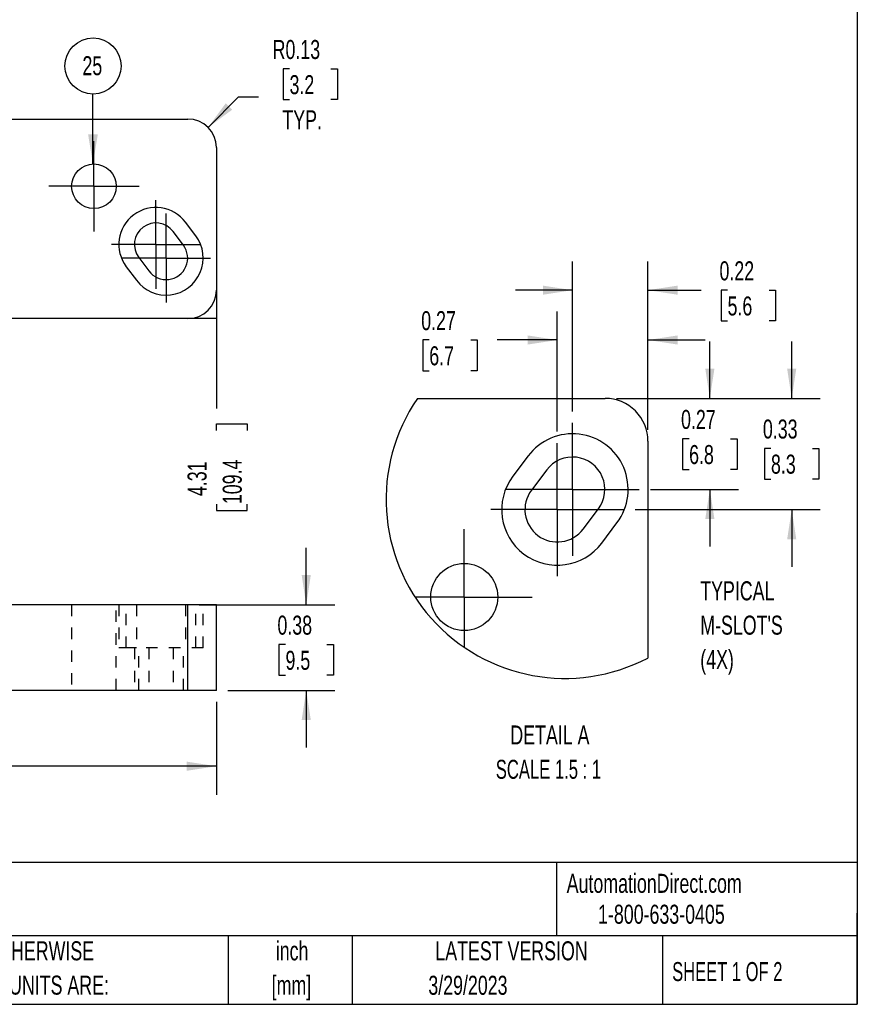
# Model space of a CAD drawing. Header units: inches. Extents: x 0.5 to 21.5, y 0.5 to 16.5.
# Tile 4 of 5: x 14.2 to 21.5, y 0.5 to 9.1. Entities that reach past the tile are written whole.
import ezdxf

# ---------------------------------------------------------------- set-up
doc = ezdxf.new("R2010")
doc.units = ezdxf.units.IN
doc.header["$LTSCALE"] = 2
doc.header["$MEASUREMENT"] = 0
doc.header["$PDSIZE"] = -1
doc.linetypes.add('CENTERX2', pattern=[0.8, 0.5, -0.1, 0.1, -0.1])
doc.linetypes.add('HIDDEN', pattern=[0.075, 0.05, -0.025])
for name, color, linetype in [('CENTER', 40, 'CENTERX2'), ('HIDDEN', 102, 'HIDDEN'), ('SLD-DEFPOINTS', 7, 'Continuous')]:
    doc.layers.add(name, color=color, linetype=linetype)
doc.layers.add('DIMENSIONS', color=140, linetype='Continuous', lineweight=25)
doc.layers.add('TEXT', color=140, linetype='Continuous', lineweight=25)
doc.styles.add('SLDTEXTSTYLE0', font='TXT', dxfattribs={"width": 0.7})
doc.styles.add('SLDTEXTSTYLE1', font='TXT', dxfattribs={"width": 0.65})
doc.styles.add('SLDTEXTSTYLE2', font='TXT', dxfattribs={"width": 0.653846})
doc.dimstyles.new('SLDDIMSTYLE0', dxfattribs={"dimtxt": 0.169922, "dimasz": 0.26, "dimexe": 0, "dimexo": 0.0625, "dimgap": 0.04248, "dimtad": 0, "dimtih": 1, "dimtoh": 1, "dimlfac": 0.5, "dimrnd": 1e-09, "dimzin": 12, "dimdsep": 46, "dimtxsty": 'SLDTEXTSTYLE0', "dimsah": 1, "dimcen": 0.09, "dimadec": 0, "dimazin": 3, "dimtfac": 1, "dimtofl": 0, "dimtmove": 0, "dimatfit": 3, "dimfxl": 0, "dimfrac": 2, "dimtolj": 1, "dimtzin": 12, "dimarcsym": 0})
doc.dimstyles.new('SLDDIMSTYLE1', dxfattribs={"dimtxt": 0.169922, "dimasz": 0.26, "dimexe": 0, "dimexo": 0.0625, "dimgap": 0.04248, "dimtad": 0, "dimtih": 1, "dimtoh": 1, "dimlfac": 0.5, "dimrnd": 1e-09, "dimdsep": 46, "dimtxsty": 'SLDTEXTSTYLE0', "dimsah": 1, "dimcen": 0.09, "dimadec": 0, "dimazin": 2, "dimtfac": 1, "dimtmove": 0, "dimatfit": 0, "dimfxl": 0, "dimfrac": 2, "dimtolj": 1, "dimtzin": 12, "dimarcsym": 0})
doc.dimstyles.new('SLDDIMSTYLE11', dxfattribs={"dimtxt": 0.169922, "dimasz": 0.26, "dimexe": 0, "dimexo": 0.0625, "dimgap": 0.04248, "dimtad": 0, "dimtih": 1, "dimtoh": 1, "dimlfac": 0.5, "dimrnd": 1e-09, "dimdsep": 46, "dimtxsty": 'SLDTEXTSTYLE0', "dimsah": 1, "dimcen": 0, "dimadec": 0, "dimazin": 2, "dimtfac": 1, "dimtofl": 0, "dimtmove": 0, "dimatfit": 3, "dimfxl": 0, "dimfrac": 2, "dimtolj": 1, "dimtzin": 12, "dimarcsym": 0})
doc.dimstyles.new('SLDDIMSTYLE12', dxfattribs={"dimtxt": 0.18, "dimasz": 0.26, "dimexe": 0, "dimexo": 0.0625, "dimgap": 0, "dimtad": 0, "dimtih": 1, "dimtoh": 1, "dimdec": 0, "dimrnd": 1e-09, "dimzin": 0, "dimdsep": 46, "dimtxsty": 'Standard', "dimsah": 1, "dimcen": 0.09, "dimadec": 0, "dimazin": 0, "dimtfac": 0.26, "dimtdec": 0, "dimtofl": 0, "dimtmove": 0, "dimatfit": 3, "dimfxl": 0, "dimfrac": 2, "dimtolj": 1, "dimtzin": 0, "dimarcsym": 0})
doc.dimstyles.new('SLDDIMSTYLE13', dxfattribs={"dimtxt": 0.169922, "dimasz": 0.26, "dimexe": 0, "dimexo": 0.0625, "dimgap": 0.04248, "dimtad": 0, "dimtih": 1, "dimtoh": 1, "dimlfac": 0.333333, "dimrnd": 1e-09, "dimdsep": 46, "dimtxsty": 'SLDTEXTSTYLE0', "dimsah": 1, "dimcen": 0.09, "dimadec": 0, "dimazin": 2, "dimtfac": 1, "dimtmove": 0, "dimatfit": 0, "dimfxl": 0, "dimfrac": 2, "dimtolj": 1, "dimtzin": 12, "dimarcsym": 0})
doc.dimstyles.new('SLDDIMSTYLE5', dxfattribs={"dimtxt": 0.169922, "dimasz": 0.26, "dimexe": 0, "dimexo": 0.0625, "dimgap": 0.04248, "dimtad": 0, "dimtih": 1, "dimtoh": 1, "dimlfac": 0.5, "dimrnd": 1e-09, "dimzin": 12, "dimdsep": 46, "dimtxsty": 'SLDTEXTSTYLE0', "dimblk1": 'NONE', "dimblk2": 'NONE', "dimsah": 1, "dimcen": 0.09, "dimadec": 0, "dimazin": 3, "dimtfac": 1, "dimtofl": 0, "dimtmove": 0, "dimatfit": 3, "dimldrblk": 'NONE', "dimfxl": 0, "dimfrac": 2, "dimtolj": 1, "dimtzin": 12, "dimarcsym": 0})

# ---------------------------------------------------------------- blocks, each defined once
blk = doc.blocks.new('SW_NOTE_0_1')
at = {"layer": 'TEXT', "color": 0, "char_height": 0.16667, "attachment_point": 2, "style": 'SLDTEXTSTYLE0'}
for s, insert in [('inch', (0.25, 0.2148)), ('[mm]', (0.2444, -0.0861))]:
    blk.add_mtext(s, dxfattribs=dict(at, insert=insert))
blk = doc.blocks.new('SW_NOTE_0_2')
at = {"layer": 'TEXT', "color": 0, "char_height": 0.166667, "attachment_point": 1, "style": 'SLDTEXTSTYLE0'}
for s, insert in [('UNLESS OTHERWISE', (0, 0.2148)), ('SPECIFIED UNITS ARE:', (0, -0.0861))]:
    blk.add_mtext(s, dxfattribs=dict(at, insert=insert))
blk = doc.blocks.new('_D')
at = {"layer": 'DIMENSIONS'}
for p, q in [((7.2677, 3.1521), (7.2677, 2.337)), ((15.8819, 3.1521), (15.8819, 2.337)), ((7.2677, 2.587), (11.1781, 2.587)), ((11.4084, 2.587), (11.3513, 2.587)), ((11.3513, 2.587), (11.3513, 2.3169)), ((12.0547, 2.587), (12.1117, 2.587)), ((12.1117, 2.587), (12.1117, 2.3169)), ((15.8819, 2.587), (12.2849, 2.587)), ((11.3513, 2.3169), (11.4084, 2.3169)), ((12.1117, 2.3169), (12.0547, 2.3169))]:
    blk.add_line(p, q, dxfattribs=at)
for points in [[(7.2677, 2.587), (7.5277, 2.547), (7.5277, 2.627)], [(15.8819, 2.587), (15.6219, 2.627), (15.6219, 2.547)]]:
    blk.add_solid(points, dxfattribs=at)
at = {"layer": 'DIMENSIONS', "char_height": 0.16667, "attachment_point": 1, "style": 'SLDTEXTSTYLE0'}
for s, insert in [('4.31', (11.479, 2.8398)), ('109.4', (11.4084, 2.5317))]:
    blk.add_mtext(s, dxfattribs=dict(at, insert=insert))
blk = doc.blocks.new('_D_1')
at = {"layer": 'DIMENSIONS'}
for p, q in [((16.6693, 4.0021), (16.6693, 4.5021)), ((15.7319, 4.0021), (16.9193, 4.0021)), ((16.4875, 3.6542), (16.4304, 3.6542)), ((16.4304, 3.6542), (16.4304, 3.3842)), ((16.8511, 3.6542), (16.9081, 3.6542)), ((16.9081, 3.6542), (16.9081, 3.3842)), ((16.4304, 3.3842), (16.4875, 3.3842)), ((16.9081, 3.3842), (16.8511, 3.3842)), ((15.9819, 3.2521), (16.9193, 3.2521)), ((16.6693, 3.2521), (16.6693, 2.7521))]:
    blk.add_line(p, q, dxfattribs=at)
for points in [[(16.6693, 4.0021), (16.7093, 4.2621), (16.6293, 4.2621)], [(16.6693, 3.2521), (16.6293, 2.9921), (16.7093, 2.9921)]]:
    blk.add_solid(points, dxfattribs=at)
at = {"layer": 'DIMENSIONS', "char_height": 0.16667, "attachment_point": 1, "style": 'SLDTEXTSTYLE0'}
for s, insert in [('0.38', (16.4168, 3.9071)), ('9.5', (16.4875, 3.599))]:
    blk.add_mtext(s, dxfattribs=dict(at, insert=insert))
blk = doc.blocks.new('_D_6')
at = {"layer": 'DIMENSIONS'}
for p, q in [((15.8819, 6.6604), (15.8819, 5.723)), ((15.8819, 5.5308), (15.8819, 5.5878)), ((15.8819, 5.5878), (16.1519, 5.5878)), ((16.1519, 5.5878), (16.1519, 5.5308)), ((15.8819, 4.8845), (15.8819, 4.8274)), ((16.1519, 4.8274), (16.1519, 4.8845)), ((15.8819, 4.8274), (16.1519, 4.8274))]:
    blk.add_line(p, q, dxfattribs=at)
at = {"layer": 'DIMENSIONS', "char_height": 0.16667, "attachment_point": 1, "rotation": 90, "style": 'SLDTEXTSTYLE0'}
for s, insert in [('109.4', (15.9371, 4.8845)), ('4.31', (15.629, 4.9552))]:
    blk.add_mtext(s, dxfattribs=dict(at, insert=insert))
blk = doc.blocks.new('_None')
blk = doc.blocks.new('_D_13')
at = {"layer": 'DIMENSIONS'}
for p, q in [((16.5227, 8.7004), (16.4657, 8.7004)), ((16.4657, 8.7004), (16.4657, 8.4303)), ((16.8863, 8.7004), (16.9434, 8.7004)), ((16.9434, 8.7004), (16.9434, 8.4303)), ((15.8086, 8.1872), (16.0751, 8.4536)), ((16.0751, 8.4536), (16.2497, 8.4536)), ((16.4657, 8.4303), (16.5227, 8.4303)), ((16.9434, 8.4303), (16.8863, 8.4303))]:
    blk.add_line(p, q, dxfattribs=at)
blk.add_solid([(15.8086, 8.1872), (16.0208, 8.3427), (15.9642, 8.3993)], dxfattribs=at)
at = {"layer": 'DIMENSIONS', "char_height": 0.16667, "attachment_point": 1, "style": 'SLDTEXTSTYLE0'}
for s, insert in [('R0.13', (16.3747, 8.9533)), ('3.2', (16.5227, 8.6452)), ('TYP.', (16.4602, 8.3371))]:
    blk.add_mtext(s, dxfattribs=dict(at, insert=insert))
blk = doc.blocks.new('SW_NOTE_0_32')
at = {"layer": 'TEXT', "color": 0}
blk.add_circle((0.0002, 0.2459), 0.2459, dxfattribs=at)
at = {"layer": 'TEXT', "color": 0, "insert": (-0.0057, 0.332), "char_height": 0.16667, "attachment_point": 2, "style": 'SLDTEXTSTYLE0'}
blk.add_mtext('25', dxfattribs=at)
blk = doc.blocks.new('SW_CENTERMARKSYMBOL_13')
at = {"layer": 'CENTER', "color": 0}
for p, q in [((0, 0.2), (0, 0.3959)), ((0, 0), (0, 0.2)), ((-0.2, 0), (-0.3959, 0)), ((0, 0), (-0.2, 0)), ((0, 0), (0, -0.2)), ((0, 0), (0.2, 0)), ((0.2, 0), (0.3959, 0)), ((0, -0.2), (0, -0.3959))]:
    blk.add_line(p, q, dxfattribs=at)
blk = doc.blocks.new('SW_CENTERMARKSYMBOL_14')
at = {"layer": 'CENTER', "color": 0}
for p, q in [((0, 0.2), (0, 0.389)), ((0, 0), (0, 0.2)), ((-0.2, 0), (-0.389, 0)), ((0, 0), (-0.2, 0)), ((0, 0), (0, -0.2)), ((0, 0), (0.2, 0)), ((0.2, 0), (0.389, 0)), ((0, -0.2), (0, -0.389))]:
    blk.add_line(p, q, dxfattribs=at)
blk = doc.blocks.new('SW_CENTERMARKSYMBOL_15')
at = {"layer": 'CENTER', "color": 0}
for p, q in [((0, 0.2), (0, 0.389)), ((0, 0), (0, 0.2)), ((-0.2, 0), (-0.389, 0)), ((0, 0), (-0.2, 0)), ((0, 0), (0, -0.2)), ((0, 0), (0.2, 0)), ((0.2, 0), (0.389, 0)), ((0, -0.2), (0, -0.389))]:
    blk.add_line(p, q, dxfattribs=at)
blk = doc.blocks.new('_D_14')
at = {"layer": 'DIMENSIONS'}
for p, q in [((19.0037, 5.6975), (19.0037, 7.0101)), ((19.6651, 5.5363), (19.6651, 7.0101)), ((19.0037, 6.7601), (18.5037, 6.7601)), ((19.6651, 6.7601), (20.1324, 6.7601)), ((20.3627, 6.7601), (20.3056, 6.7601)), ((20.3056, 6.7601), (20.3056, 6.49)), ((20.7263, 6.7601), (20.7833, 6.7601)), ((20.7833, 6.7601), (20.7833, 6.49)), ((20.3056, 6.49), (20.3627, 6.49)), ((20.7833, 6.49), (20.7263, 6.49))]:
    blk.add_line(p, q, dxfattribs=at)
for points in [[(19.0037, 6.7601), (18.7437, 6.8001), (18.7437, 6.7201)], [(19.6651, 6.7601), (19.9251, 6.7201), (19.9251, 6.8001)]]:
    blk.add_solid(points, dxfattribs=at)
at = {"layer": 'DIMENSIONS', "char_height": 0.16667, "attachment_point": 1, "style": 'SLDTEXTSTYLE0'}
for s, insert in [('0.22', (20.292, 7.0129)), ('5.6', (20.3627, 6.7048))]:
    blk.add_mtext(s, dxfattribs=dict(at, insert=insert))
blk = doc.blocks.new('_D_15')
at = {"layer": 'DIMENSIONS'}
for p, q in [((18.8701, 5.5198), (18.8701, 6.5734)), ((19.6651, 5.5363), (19.6651, 6.5734)), ((17.7479, 6.3234), (17.6909, 6.3234)), ((17.6909, 6.3234), (17.6909, 6.0533)), ((18.1115, 6.3234), (18.1686, 6.3234)), ((18.1686, 6.3234), (18.1686, 6.0533)), ((18.8701, 6.3234), (18.3417, 6.3234)), ((19.6651, 6.3234), (20.1651, 6.3234)), ((17.6909, 6.0533), (17.7479, 6.0533)), ((18.1686, 6.0533), (18.1115, 6.0533))]:
    blk.add_line(p, q, dxfattribs=at)
for points in [[(18.8701, 6.3234), (18.6101, 6.3634), (18.6101, 6.2834)], [(19.6651, 6.3234), (19.9251, 6.2834), (19.9251, 6.3634)]]:
    blk.add_solid(points, dxfattribs=at)
at = {"layer": 'DIMENSIONS', "char_height": 0.16667, "attachment_point": 1, "style": 'SLDTEXTSTYLE0'}
for s, insert in [('0.27', (17.6772, 6.5763)), ('6.7', (17.7479, 6.2682))]:
    blk.add_mtext(s, dxfattribs=dict(at, insert=insert))
blk = doc.blocks.new('_D_16')
at = {"layer": 'DIMENSIONS'}
for p, q in [((20.2074, 5.8113), (20.2074, 6.3113)), ((19.3901, 5.8113), (20.4574, 5.8113)), ((20.0256, 5.4577), (19.9685, 5.4577)), ((19.9685, 5.4577), (19.9685, 5.1876)), ((20.3892, 5.4577), (20.4462, 5.4577)), ((20.4462, 5.4577), (20.4462, 5.1876)), ((19.9685, 5.1876), (20.0256, 5.1876)), ((20.4462, 5.1876), (20.3892, 5.1876)), ((19.6872, 5.0141), (20.4574, 5.0141)), ((20.2074, 5.0141), (20.2074, 4.5141))]:
    blk.add_line(p, q, dxfattribs=at)
for points in [[(20.2074, 5.8113), (20.2474, 6.0713), (20.1674, 6.0713)], [(20.2074, 5.0141), (20.1674, 4.7541), (20.2474, 4.7541)]]:
    blk.add_solid(points, dxfattribs=at)
at = {"layer": 'DIMENSIONS', "char_height": 0.16667, "attachment_point": 1, "style": 'SLDTEXTSTYLE0'}
for s, insert in [('0.27', (19.9549, 5.7106)), ('6.8', (20.0256, 5.4024))]:
    blk.add_mtext(s, dxfattribs=dict(at, insert=insert))
blk = doc.blocks.new('_D_17')
at = {"layer": 'DIMENSIONS'}
for p, q in [((20.925, 5.8113), (20.925, 6.3113)), ((19.3901, 5.8113), (21.175, 5.8113)), ((20.7432, 5.3734), (20.6861, 5.3734)), ((20.6861, 5.3734), (20.6861, 5.1033)), ((21.1068, 5.3734), (21.1638, 5.3734)), ((21.1638, 5.3734), (21.1638, 5.1033)), ((20.6861, 5.1033), (20.7432, 5.1033)), ((21.1638, 5.1033), (21.1068, 5.1033)), ((19.5536, 4.8363), (21.175, 4.8363)), ((20.925, 4.8363), (20.925, 4.3363))]:
    blk.add_line(p, q, dxfattribs=at)
for points in [[(20.925, 5.8113), (20.965, 6.0713), (20.885, 6.0713)], [(20.925, 4.8363), (20.885, 4.5763), (20.965, 4.5763)]]:
    blk.add_solid(points, dxfattribs=at)
at = {"layer": 'DIMENSIONS', "char_height": 0.16667, "attachment_point": 1, "style": 'SLDTEXTSTYLE0'}
for s, insert in [('0.33', (20.6725, 5.6263)), ('8.3', (20.7432, 5.3182))]:
    blk.add_mtext(s, dxfattribs=dict(at, insert=insert))
blk = doc.blocks.new('SW_NOTE_0_33')
at = {"layer": 'TEXT', "color": 0, "attachment_point": 2}
for s, insert, char_height, style in [('DETAIL A', (0.5052, 0.2148), 0.16667, 'SLDTEXTSTYLE0'), ('SCALE 1.5 : 1', (0.4924, -0.0861), 0.166667, 'SLDTEXTSTYLE2')]:
    blk.add_mtext(s, dxfattribs=dict(at, insert=insert, char_height=char_height, style=style))
blk = doc.blocks.new('SW_NOTE_0_34')
at = {"layer": 'TEXT', "color": 0, "char_height": 0.16667, "attachment_point": 1, "style": 'SLDTEXTSTYLE0'}
for s, insert in [('TYPICAL', (0, 0.2148)), ("M-SLOT'S", (0, -0.0861)), ('(4X)', (0, -0.3871))]:
    blk.add_mtext(s, dxfattribs=dict(at, insert=insert))
blk = doc.blocks.new('SW_CENTERMARKSYMBOL_34')
at = {"layer": 'CENTER', "color": 0}
for p, q in [((0, 0.3), (0, 0.5835)), ((0, 0), (0, 0.3)), ((-0.3, 0), (-0.5835, 0)), ((0, 0), (-0.3, 0)), ((0, 0), (0, -0.3)), ((0, 0), (0.3, 0)), ((0.3, 0), (0.5835, 0)), ((0, -0.3), (0, -0.5835))]:
    blk.add_line(p, q, dxfattribs=at)
blk = doc.blocks.new('SW_CENTERMARKSYMBOL_35')
at = {"layer": 'CENTER', "color": 0}
for p, q in [((0, 0.3), (0, 0.5835)), ((0, 0), (0, 0.3)), ((-0.3, 0), (-0.5835, 0)), ((0, 0), (-0.3, 0)), ((0, 0), (0, -0.3)), ((0, 0), (0.3, 0)), ((0.3, 0), (0.5835, 0)), ((0, -0.3), (0, -0.5835))]:
    blk.add_line(p, q, dxfattribs=at)
blk = doc.blocks.new('SW_CENTERMARKSYMBOL_36')
at = {"layer": 'CENTER', "color": 0}
for p, q in [((0, 0.3), (0, 0.5938)), ((0, 0), (0, 0.3)), ((-0.3, 0), (-0.4325, 0)), ((0, 0), (-0.3, 0)), ((0, 0), (0, -0.3)), ((0, 0), (0.3, 0)), ((0.3, 0), (0.5938, 0)), ((0, -0.3), (0, -0.4416))]:
    blk.add_line(p, q, dxfattribs=at)

msp = doc.modelspace()

# ---------------------------------------------------------------- linework, layer by layer
for p, q in [((11.57478, 8.26039), (15.63187, 8.26039)), ((15.88187, 8.01039), (15.88187, 6.76039)), ((15.70058, 7.23702), (15.61153, 7.35552)), ((15.592, 7.15542), (15.50294, 7.27392)), ((15.2008, 7.04686), (15.28985, 6.92836)), ((15.09221, 6.96526), (15.18127, 6.84676)), ((15.63187, 6.51039), (7.5177, 6.51039)), ((17.64331, 5.81133), (19.29014, 5.81133)), ((19.66514, 5.43633), (19.66514, 3.56133)), ((18.61424, 5.30678), (18.48065, 5.12902)), ((18.77711, 5.18438), (18.64353, 5.00662)), ((19.09675, 4.66603), (19.23033, 4.84379)), ((19.25962, 4.54363), (19.39321, 4.72139)), ((15.63187, 4.00207), (7.5177, 4.00207)), ((15.63187, 3.25207), (15.63187, 4.00207)), ((15.88187, 4.00207), (15.63187, 4.00207)), ((15.88187, 3.25207), (15.88187, 4.00207)), ((19.66514, 3.56133), (19.66287, 3.53535)), ((15.63187, 3.25207), (7.5177, 3.25207)), ((15.88187, 3.25207), (15.63187, 3.25207))]:
    msp.add_line(p, q)
for centre, radius in [((14.80836, 7.671), 0.1959), ((18.05488, 4.07042), 0.29385)]:
    msp.add_circle(centre, radius)
for centre, radius, start, end in [((15.63187, 8.01039), 0.25, 0, 90), ((15.35187, 7.16039), 0.3248, 36.92468, 216.92468), ((15.35187, 7.16039), 0.18898, 36.92468, 216.92468), ((15.44093, 7.04189), 0.3248, 216.92468, 36.92468), ((15.44093, 7.04189), 0.18898, 216.92468, 36.92468), ((15.63187, 6.76039), 0.25, 270, 0), ((19.29014, 5.43633), 0.375, 359.999909, 90.000024), ((19.00372, 5.01408), 0.4872, 323.075305, 143.075306), ((19.00372, 5.01408), 0.28346, 323.07527, 143.075332), ((18.87014, 4.83633), 0.4872, 143.075324, 323.075318), ((18.87014, 4.83633), 0.28346, 143.075381, 323.07531)]:
    msp.add_arc(centre, radius, start, end)
at = {"layer": 'CENTER'}
for p, q in [((15.88187, 6.76039), (15.88187, 6.51039)), ((15.88187, 6.51039), (15.63187, 6.51039))]:
    msp.add_line(p, q, dxfattribs=at)
msp.add_point((15.88187, 6.51039), dxfattribs=at)
at = {"layer": 'HIDDEN'}
for p, q in [((14.61246, 4.00207), (14.61246, 3.25207)), ((15.00426, 3.25207), (15.00426, 4.00207)), ((15.02707, 4.00207), (15.02707, 3.62412)), ((15.09221, 3.62412), (15.09221, 4.00207)), ((15.18127, 4.00207), (15.18127, 3.62412)), ((15.61153, 4.00207), (15.61153, 3.62412)), ((15.63187, 3.25207), (15.63187, 4.00207)), ((15.70058, 3.62412), (15.70058, 4.00207)), ((15.76573, 3.62412), (15.76573, 4.00207)), ((15.09221, 3.62412), (15.02707, 3.62412)), ((15.18127, 3.62412), (15.09221, 3.62412)), ((15.16289, 3.62412), (15.16289, 3.25207)), ((15.76573, 3.62412), (15.18127, 3.62412)), ((15.2008, 3.25207), (15.2008, 3.62412)), ((15.28985, 3.62412), (15.28985, 3.25207)), ((15.50294, 3.62412), (15.50294, 3.25207)), ((15.592, 3.25207), (15.592, 3.62412)), ((15.6299, 3.25207), (15.6299, 3.62412))]:
    msp.add_line(p, q, dxfattribs=at)
at = {"layer": 'SLD-DEFPOINTS'}
msp.add_arc((18.93693, 4.92521), 1.56802, 145.589174, 297.578563, dxfattribs=at)
at = {"layer": 'TEXT'}
for p, q in [((21.5, 16.5), (21.5, 0.5)), ((21.5, 1.74221), (0.5, 1.74221)), ((18.8642, 1.74221), (18.8642, 1.1)), ((21.5, 0.5), (21.5, 1.3)), ((21.5, 1.1), (0.5, 1.1)), ((15.98617, 1.1), (15.98617, 0.5)), ((17.07182, 1.1), (17.07182, 0.5)), ((19.79124, 1.1), (19.79124, 0.5)), ((0.5, 0.5), (21.5, 0.5))]:
    msp.add_line(p, q, dxfattribs=at)

# ---------------------------------------------------------------- block references
at = {"layer": 'CENTER'}
for name, p in [('SW_CENTERMARKSYMBOL_13', (14.80836, 7.671)), ('SW_CENTERMARKSYMBOL_14', (15.35187, 7.16039)), ('SW_CENTERMARKSYMBOL_15', (15.44093, 7.04189)), ('SW_CENTERMARKSYMBOL_34', (19.00372, 5.01408)), ('SW_CENTERMARKSYMBOL_35', (18.87014, 4.83633)), ('SW_CENTERMARKSYMBOL_36', (18.05488, 4.07042))]:
    msp.add_blockref(name, p, dxfattribs=at)
at = {"layer": 'TEXT'}
for name, p in [('SW_NOTE_0_32', (14.79998, 8.47929)), ('SW_NOTE_0_34', (20.12325, 3.99328)), ('SW_NOTE_0_33', (18.30015, 2.72957)), ('SW_NOTE_0_2', (13.19747, 0.83744)), ('SW_NOTE_0_1', (16.2952, 0.83723))]:
    msp.add_blockref(name, p, dxfattribs=at)

# ---------------------------------------------------------------- texts
for s, insert, char_height, attachment_point, style in [('AutomationDirect.com', (18.95236, 1.64382), 0.1666667, 1, 'SLDTEXTSTYLE0'), ('1-800-633-0405', (19.22768, 1.37299), 0.1666667, 1, 'SLDTEXTSTYLE0'), ('LATEST VERSION', (18.46867, 1.05228), 0.1666667, 2, 'SLDTEXTSTYLE0'), ('SHEET 1 OF 2', (19.87727, 0.8702), 0.1666667, 1, 'SLDTEXTSTYLE1'), ('3/29/2023', (18.08673, 0.7502), 0.166667, 2, 'SLDTEXTSTYLE0')]:
    msp.add_mtext(s, dxfattribs=dict(at, insert=insert, char_height=char_height, attachment_point=attachment_point, style=style))

# ---------------------------------------------------------------- dimensions: what is measured, and where the dimension line sits
at = {"layer": 'DIMENSIONS'}
dim = msp.add_radius_dim(center=(15.63187, 8.01039), mpoint=(15.80865, 8.18717), text='<>\\PTYP.', dimstyle='SLDDIMSTYLE11', dxfattribs=at)
dim.commit()
dim.dimension.update_dxf_attribs({"geometry": '_D_13', "text_midpoint": (16.70451, 8.54144), "dimtype": 164})
for base, p1, p2, dimstyle, picture, middle in [((19.66514, 6.76006), (19.00372, 5.59755), (19.66514, 5.43633), 'SLDDIMSTYLE13', '_D_14', (20.54447, 6.76006)), ((18.8701387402, 6.3233747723), (19.6651387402, 5.4363281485), (18.8701387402, 5.4197927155), 'SLDDIMSTYLE13', '_D_15', (17.9297087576, 6.3233747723)), ((7.2677, 2.58696), (15.88187, 3.25207), (7.2677, 3.25207), 'SLDDIMSTYLE0', '_D', (11.73151, 2.58696))]:
    dim = msp.add_linear_dim(base=base, p1=p1, p2=p2, dimstyle=dimstyle, dxfattribs=at)
    dim.commit()
    dim.dimension.update_dxf_attribs({"geometry": picture, "text_midpoint": middle, "dimtype": 160})
dim = msp.add_ordinate_dim(feature_location=(15.88187, 6.76039), offset=(0, -1.0374), dtype=1, origin=(7.2677, 6.51039), dimstyle='SLDDIMSTYLE5', dxfattribs=at)
dim.commit()
dim.dimension.update_dxf_attribs({"geometry": '_D_6', "text_midpoint": (15.88187, 5.20764)})
for base, p1, p2, dimstyle, picture, middle in [((20.20738, 5.01408), (19.29014, 5.81133), (19.58719, 5.01408), 'SLDDIMSTYLE13', '_D_16', (20.20738, 5.45767)), ((20.9249812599, 4.8363281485), (19.2901387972, 5.8113281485), (19.4536033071, 4.8363281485), 'SLDDIMSTYLE13', '_D_17', (20.9249812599, 5.3733939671)), ((16.6692721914, 3.2520726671), (15.6318706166, 4.0020726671), (15.8818706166, 3.2520726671), 'SLDDIMSTYLE1', '_D_1', (16.6692721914, 3.6542439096))]:
    dim = msp.add_linear_dim(base=base, p1=p1, p2=p2, angle=90, dimstyle=dimstyle, dxfattribs=at)
    dim.commit()
    dim.dimension.update_dxf_attribs({"geometry": picture, "text_midpoint": middle, "dimtype": 160})

# ---------------------------------------------------------------- leaders
at = {"layer": 'TEXT'}
msp.add_leader([(14.79948, 7.8667), (14.79998, 8.47929)], dimstyle='SLDDIMSTYLE12', dxfattribs=at)

doc.saveas('drawing.dxf')
